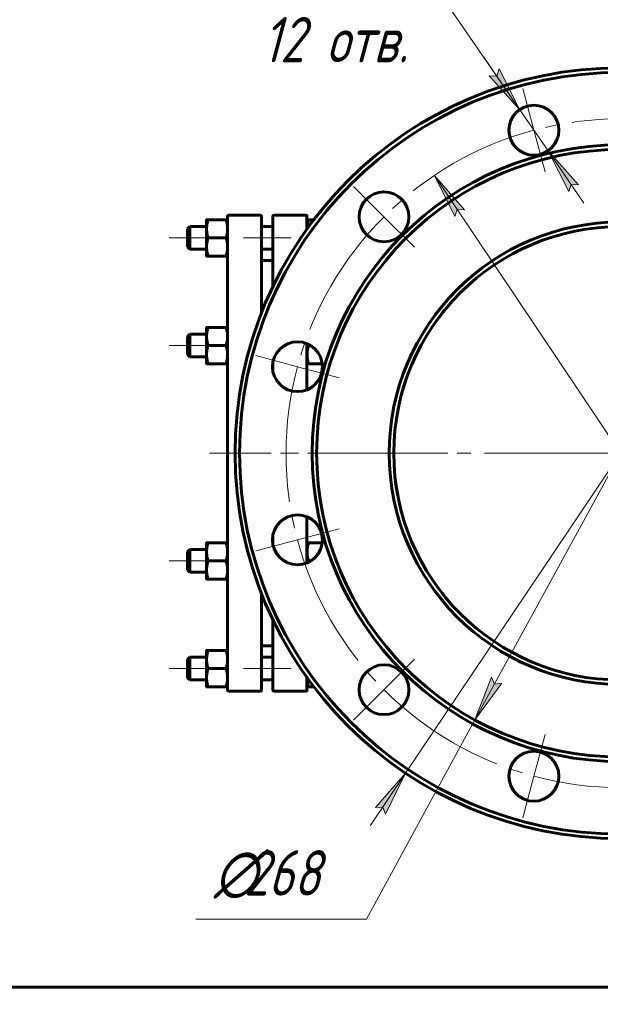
# Model space of a CAD drawing. Header units: millimetres. Extents: x 0 to 420, y -77 to 297.
# Tile 3 of 10: x 86 to 150, y 3 to 112. Entities that reach past the tile are written whole.
import ezdxf

# ---------------------------------------------------------------- set-up
doc = ezdxf.new("R2010")
doc.units = ezdxf.units.MM
for name, pattern in [('K5LT_AXLED', [19.5, 15, -1.5, 1.5, -1.5]), ('K5LT_BASIC', [0]), ('K5LT_THIN', [0])]:
    doc.linetypes.add(name, pattern=pattern)
doc.layers.add('Системный слой', color=7, linetype='Continuous')
doc.layers.add('Системный слой (1)', color=7, linetype='Continuous', true_color=0x6c6c6c)
doc.styles.add('KDIMTEXTSTYLE', font='GOST_AU.SHX', dxfattribs={"width": 0.96, "oblique": 15, "height": 5})
doc.styles.add('KTEXTSTYLE', font='GOST_AU.SHX', dxfattribs={"width": 0.96, "height": 5})
doc.dimstyles.new('KDIMSTYLE (0.25)', dxfattribs={"dimtxt": 5, "dimasz": 1, "dimexe": 2, "dimexo": 0, "dimgap": 1, "dimtad": 1, "dimlfac": 4, "dimtxsty": 'KDIMTEXTSTYLE', "dimsah": 1, "dimcen": 0, "dimdle": 1, "dimadec": 0, "dimazin": 0, "dimtfac": 0.667, "dimtmove": 0, "dimatfit": 3, "dimfxl": 1, "dimtvp": 1, "dimtolj": 1, "dimtzin": 0, "dimarcsym": 0})

# ---------------------------------------------------------------- blocks, each defined once
blk = doc.blocks.new('U23')
at = {"layer": 'Системный слой (1)', "linetype": 'K5LT_BASIC', "lineweight": 60}
for p, q in [((112.38, 90), (112.38, 79.41)), ((112.38, 48.35), (112.38, 37.75))]:
    blk.add_line(p, q, dxfattribs=at)
blk = doc.blocks.new('U24')
at = {"layer": 'Системный слой (1)', "linetype": 'K5LT_BASIC', "lineweight": 60}
for p, q in [((113.63, 82.28), (113.63, 90)), ((113.63, 72.87), (113.63, 73.98)), ((113.63, 53.78), (113.63, 54.89)), ((113.63, 37.75), (113.63, 45.48))]:
    blk.add_line(p, q, dxfattribs=at)
blk = doc.blocks.new('U25')
at = {"layer": 'Системный слой (1)', "linetype": 'K5LT_BASIC', "lineweight": 60}
for p, q in [((127.16, 60.64), (127.19, 60.4)), ((127.19, 60.4), (127.22, 60.16)), ((127.22, 60.16), (127.26, 59.93))]:
    blk.add_line(p, q, dxfattribs=at)
blk = doc.blocks.new('U26')
at = {"layer": 'Системный слой (1)', "linetype": 'K5LT_BASIC', "lineweight": 60}
for p, q in [((128.17, 71.6), (128.29, 71.97)), ((127.94, 70.86), (128.05, 71.24)), ((128.05, 71.24), (128.17, 71.6))]:
    blk.add_line(p, q, dxfattribs=at)
blk = doc.blocks.new('U27')
at = {"layer": 'Системный слой (1)', "linetype": 'K5LT_BASIC', "lineweight": 60}
for p, q in [((127.21, 60.23), (127.15, 60.7)), ((127.29, 59.77), (127.21, 60.23)), ((127.37, 59.31), (127.29, 59.77))]:
    blk.add_line(p, q, dxfattribs=at)
blk = doc.blocks.new('U28')
at = {"layer": 'Системный слой (1)', "linetype": 'K5LT_BASIC', "lineweight": 60}
for p, q in [((117.38, 88.63), (117.38, 88.62)), ((117.38, 88.62), (117.38, 88.62)), ((117.38, 88.62), (117.38, 88.61))]:
    blk.add_line(p, q, dxfattribs=at)
blk = doc.blocks.new('U30')
at = {"layer": 'Системный слой (1)', "linetype": 'K5LT_BASIC', "lineweight": 60}
for p, q in [((131.75, 49.15), (131.73, 49.17)), ((131.76, 49.13), (131.75, 49.15)), ((131.77, 49.11), (131.76, 49.13))]:
    blk.add_line(p, q, dxfattribs=at)
blk = doc.blocks.new('U31')
at = {"layer": 'Системный слой (1)', "linetype": 'K5LT_BASIC', "lineweight": 60}
for p, q in [((128.93, 54.11), (129.1, 53.72)), ((129.1, 53.72), (129.27, 53.34)), ((129.27, 53.34), (129.45, 52.97))]:
    blk.add_line(p, q, dxfattribs=at)
blk = doc.blocks.new('U32')
at = {"layer": 'Системный слой (1)', "linetype": 'K5LT_BASIC', "lineweight": 60}
for p, q in [((128.23, 71.78), (128.09, 71.36)), ((128.37, 72.19), (128.23, 71.78)), ((128.09, 71.36), (127.96, 70.94))]:
    blk.add_line(p, q, dxfattribs=at)
blk = doc.blocks.new('U34')
at = {"layer": 'Системный слой (1)', "linetype": 'K5LT_BASIC', "lineweight": 60}
for p, q in [((117.52, 75.9), (117.53, 75.86)), ((117.53, 75.86), (117.55, 75.81)), ((117.55, 75.81), (117.56, 75.76))]:
    blk.add_line(p, q, dxfattribs=at)
blk = doc.blocks.new('U35')
at = {"layer": 'Системный слой (1)', "linetype": 'K5LT_BASIC', "lineweight": 60}
for p, q in [((117.53, 51.9), (117.51, 51.85)), ((117.55, 51.96), (117.53, 51.9)), ((117.56, 52.01), (117.55, 51.96))]:
    blk.add_line(p, q, dxfattribs=at)
blk = doc.blocks.new('U37')
at = {"layer": 'Системный слой (1)', "linetype": 'K5LT_BASIC', "lineweight": 60}
for p, q in [((117.38, 90), (117.38, 88.61)), ((117.38, 75.96), (117.38, 70.88)), ((117.38, 56.87), (117.38, 51.8)), ((117.38, 39.15), (117.38, 37.75))]:
    blk.add_line(p, q, dxfattribs=at)
blk = doc.blocks.new('U39')
at = {"layer": 'Системный слой (1)', "linetype": 'K5LT_BASIC', "lineweight": 60}
for p, q in [((108.63, 63.88), (108.63, 90)), ((108.63, 37.75), (108.63, 63.88))]:
    blk.add_line(p, q, dxfattribs=at)
blk = doc.blocks.new('U41')
at = {"layer": 'Системный слой (1)', "linetype": 'K5LT_BASIC', "lineweight": 60}
for p, q in [((117.38, 39.15), (117.38, 39.14)), ((117.38, 39.14), (117.38, 39.14)), ((117.38, 39.14), (117.38, 39.13))]:
    blk.add_line(p, q, dxfattribs=at)
blk = doc.blocks.new('U43')
at = {"layer": 'Системный слой (1)', "linetype": 'K5LT_BASIC', "lineweight": 60}
for p, q in [((131.9, 78.82), (132.25, 79.28)), ((132.25, 79.28), (132.59, 79.7)), ((131.56, 78.35), (131.9, 78.82))]:
    blk.add_line(p, q, dxfattribs=at)
blk = doc.blocks.new('U44')
at = {"layer": 'Системный слой (1)', "linetype": 'K5LT_BASIC', "lineweight": 60}
for p, q in [((134.46, 46.02), (134.36, 46.11)), ((134.55, 45.92), (134.46, 46.02)), ((134.65, 45.83), (134.55, 45.92))]:
    blk.add_line(p, q, dxfattribs=at)
blk = doc.blocks.new('U55')
at = {"layer": 'Системный слой (1)', "linetype": 'K5LT_BASIC', "lineweight": 60}
for p, q in [((134.43, 81.71), (134.52, 81.8)), ((134.52, 81.8), (134.6, 81.89)), ((134.6, 81.89), (134.69, 81.97))]:
    blk.add_line(p, q, dxfattribs=at)
blk = doc.blocks.new('U59')
at = {"layer": 'Системный слой (1)', "linetype": 'K5LT_BASIC', "lineweight": 60}
for p, q in [((135.52, 45.03), (135.49, 45.06)), ((135.55, 45.01), (135.52, 45.03)), ((135.58, 44.98), (135.55, 45.01))]:
    blk.add_line(p, q, dxfattribs=at)
blk = doc.blocks.new('U61')
at = {"layer": 'Системный слой (1)', "linetype": 'K5LT_BASIC', "lineweight": 60}
for p, q in [((132.28, 48.44), (132.46, 48.22)), ((132.46, 48.22), (132.63, 48.01)), ((132.63, 48.01), (132.8, 47.8))]:
    blk.add_line(p, q, dxfattribs=at)
blk = doc.blocks.new('U63')
at = {"layer": 'Системный слой (1)', "linetype": 'K5LT_BASIC', "lineweight": 60}
for p, q in [((132.54, 79.64), (132.16, 79.16)), ((131.77, 78.64), (131.38, 78.09)), ((132.16, 79.16), (131.77, 78.64))]:
    blk.add_line(p, q, dxfattribs=at)
blk = doc.blocks.new('U68')
at = {"layer": 'Системный слой (1)', "linetype": 'K5LT_BASIC', "lineweight": 60}
for p, q in [((135.75, 82.92), (135.74, 82.92)), ((135.74, 82.92), (135.74, 82.91)), ((135.75, 82.92), (135.75, 82.92))]:
    blk.add_line(p, q, dxfattribs=at)
blk = doc.blocks.new('U70')
at = {"layer": 'Системный слой (1)', "linetype": 'K5LT_AXLED', "lineweight": 18}
for q in [(151.95, 108.38), (107.45, 63.88), (196.45, 63.88), (151.95, 19.38)]:
    blk.add_line((151.95, 63.88), q, dxfattribs=at)
blk = doc.blocks.new('D2')
at = {"layer": 'Системный слой (1)'}
for points in [[(140.84, 101.76), (138.56, 106.26), (138.3, 105.47), (137.47, 105.51)], [(147.33, 93.48), (143.96, 97.23), (146.25, 92.74), (146.51, 93.52)]]:
    blk.add_hatch(color=256, dxfattribs=at).paths.add_polyline_path(points)
at = {"layer": 'Системный слой (1)', "linetype": 'K5LT_THIN', "lineweight": 18}
for p, q in [((140.84, 101.76), (132.59, 113.78)), ((140.84, 101.76), (136.88, 107.54)), ((138.3, 105.47), (137.47, 105.51)), ((137.47, 105.51), (140.84, 101.76)), ((138.56, 106.26), (138.3, 105.47)), ((140.84, 101.76), (138.56, 106.26)), ((143.96, 97.23), (140.84, 101.76)), ((143.96, 97.23), (146.25, 92.74)), ((147.33, 93.48), (143.96, 97.23)), ((143.96, 97.23), (147.92, 91.46)), ((146.25, 92.74), (146.51, 93.52)), ((146.51, 93.52), (147.33, 93.48))]:
    blk.add_line(p, q, dxfattribs=at)
blk.add_wipeout([(112.47, 105.4), (112.47, 122.16), (129.87, 122.16), (129.87, 105.4)]).dxf.layer = 'Системный слой (1)'
blk.add_line((132.59, 113.78), (110.47, 113.78), dxfattribs=at)
at = {"layer": 'Системный слой (1)', "char_height": 5, "attachment_point": 1, "style": 'KTEXTSTYLE'}
for s, insert in [('\\H5.0;\\W1.000;\\Q15;\\Q15;\\W0.960;∅', (112.47, 121.37)), ('\\H5.0;\\W1.000;\\Q15;\\Q15;\\W0.960;22', (115.78, 121.37)), ('\\H5.0;\\W1.000;\\Q15;\\Q15;\\W0.960;12 отв.', (112.47, 111.99))]:
    blk.add_mtext(s, dxfattribs=dict(at, insert=insert))
blk = doc.blocks.new('KDIMARROW_01')
at = {"layer": 'Системный слой'}
blk.add_hatch(color=0, dxfattribs=at).paths.add_polyline_path([(0, 0), (-5, 0.66), (-4.5, 0), (-5, -0.66)])
at = {"layer": 'Системный слой', "color": 0, "linetype": 'K5LT_THIN', "lineweight": 18}
for p, q in [((-4.5, 0), (-5, 0.66)), ((-5, 0.66), (0, 0)), ((0, 0), (-5, -0.66)), ((-5, -0.66), (-4.5, 0))]:
    blk.add_line(p, q, dxfattribs=at)
at = {"layer": 'Системный слой (1)', "color": 0, "linetype": 'K5LT_THIN', "lineweight": 18}
blk.add_line((151.95, 205.09), (151.7, 205.09), dxfattribs=at)
blk = doc.blocks.new('U71')
at = {"layer": 'Системный слой (1)', "linetype": 'K5LT_AXLED', "lineweight": 18}
for p, q in [((142.4, 99.5), (141.17, 104.09)), ((161.49, 99.5), (162.72, 104.09)), ((143.63, 94.91), (142.4, 99.5)), ((160.26, 94.91), (161.49, 99.5)), ((125.87, 89.95), (122.51, 93.31)), ((178.02, 89.95), (181.38, 93.31)), ((129.23, 86.6), (125.87, 89.95)), ((174.66, 86.6), (178.02, 89.95)), ((116.33, 73.42), (111.74, 74.65)), ((187.56, 73.42), (192.15, 74.65)), ((120.92, 72.19), (116.33, 73.42)), ((182.98, 72.19), (187.56, 73.42)), ((120.92, 55.56), (116.33, 54.34)), ((182.98, 55.56), (187.56, 54.34)), ((116.33, 54.34), (111.74, 53.11)), ((187.56, 54.34), (192.15, 53.11)), ((129.23, 41.16), (125.87, 37.8)), ((174.66, 41.16), (178.02, 37.8)), ((125.87, 37.8), (122.51, 34.45)), ((178.02, 37.8), (181.38, 34.45)), ((143.63, 32.85), (142.4, 28.26)), ((160.26, 32.85), (161.49, 28.26)), ((142.4, 28.26), (141.17, 23.67)), ((161.49, 28.26), (162.72, 23.67))]:
    blk.add_line(p, q, dxfattribs=at)
for start, end in [(75, 105), (105, 135), (45, 75), (135, 165), (15, 45), (165, 195), (345, 15), (195, 225), (315, 345), (225, 255), (285, 315), (255, 285)]:
    blk.add_arc((151.95, 63.88), 36.88, start, end, dxfattribs=at)
blk = doc.blocks.new('D3')
at = {"layer": 'Системный слой (1)'}
for points in [[(175.63, 99.17), (178.97, 102.95), (178.14, 102.9), (177.87, 103.68)], [(126.02, 24.07), (128.26, 28.59), (124.92, 24.81), (125.75, 24.86)]]:
    blk.add_hatch(color=256, dxfattribs=at).paths.add_polyline_path(points)
at = {"layer": 'Системный слой (1)', "linetype": 'K5LT_THIN', "lineweight": 18}
for p, q in [((175.63, 99.17), (185.45, 113.78)), ((185.45, 113.78), (203.7, 113.78)), ((175.63, 99.17), (179.54, 104.98)), ((177.87, 103.68), (175.63, 99.17)), ((178.14, 102.9), (177.87, 103.68)), ((175.63, 99.17), (178.97, 102.95)), ((178.97, 102.95), (178.14, 102.9)), ((128.26, 28.59), (175.63, 99.17)), ((128.26, 28.59), (124.36, 22.78)), ((128.26, 28.59), (124.92, 24.81)), ((126.02, 24.07), (128.26, 28.59)), ((124.92, 24.81), (125.75, 24.86)), ((125.75, 24.86), (126.02, 24.07))]:
    blk.add_line(p, q, dxfattribs=at)
blk.add_wipeout([(187.45, 114.78), (187.45, 122.16), (201.13, 122.16), (201.13, 114.78)]).dxf.layer = 'Системный слой (1)'
at = {"layer": 'Системный слой (1)', "char_height": 5, "attachment_point": 1, "style": 'KTEXTSTYLE'}
for s, insert in [('\\H5.0;\\W1.000;\\Q15;\\Q15;\\W0.960;∅', (187.45, 121.37)), ('\\H5.0;\\W1.000;\\Q15;\\Q15;\\W0.960;340', (190.75, 121.37))]:
    blk.add_mtext(s, dxfattribs=dict(at, insert=insert))
blk = doc.blocks.new('KDIMARROW_02')
at = {"layer": 'Системный слой'}
blk.add_hatch(color=0, dxfattribs=at).paths.add_polyline_path([(4.5, 0), (5, 0.66), (0, 0), (5, -0.66)])
at = {"layer": 'Системный слой', "color": 0, "linetype": 'K5LT_THIN', "lineweight": 18}
for p, q in [((5, 0.66), (0, 0)), ((0, 0), (5, -0.66)), ((0, 0), (7, 0)), ((4.5, 0), (5, 0.66)), ((5, -0.66), (4.5, 0))]:
    blk.add_line(p, q, dxfattribs=at)
at = {"layer": 'Системный слой (1)', "color": 0, "linetype": 'K5LT_THIN', "lineweight": 18}
blk.add_line((151.95, 205.09), (151.7, 205.09), dxfattribs=at)
blk = doc.blocks.new('D4')
at = {"layer": 'Системный слой (1)'}
for points in [[(134.76, 90.73), (131.43, 94.52), (133.67, 90), (133.94, 90.78)], [(172.46, 33.24), (170.22, 37.76), (169.95, 36.98), (169.13, 37.02)]]:
    blk.add_hatch(color=256, dxfattribs=at).paths.add_polyline_path(points)
at = {"layer": 'Системный слой (1)', "linetype": 'K5LT_THIN', "lineweight": 18}
for p, q in [((131.43, 94.52), (134.76, 90.73)), ((133.67, 90), (131.43, 94.52)), ((131.43, 94.52), (172.46, 33.24)), ((133.94, 90.78), (133.67, 90)), ((134.76, 90.73), (133.94, 90.78)), ((172.46, 33.24), (169.13, 37.02)), ((169.13, 37.02), (169.95, 36.98)), ((169.95, 36.98), (170.22, 37.76)), ((170.22, 37.76), (172.46, 33.24)), ((172.46, 33.24), (186.33, 12.51)), ((186.33, 12.51), (204.58, 12.51))]:
    blk.add_line(p, q, dxfattribs=at)
blk.add_wipeout([(188.33, 13.51), (188.33, 20.89), (202.01, 20.89), (202.01, 13.51)]).dxf.layer = 'Системный слой (1)'
at = {"layer": 'Системный слой (1)', "char_height": 5, "attachment_point": 1, "style": 'KTEXTSTYLE'}
for s, insert in [('\\H5.0;\\W1.000;\\Q15;\\Q15;\\W0.960;∅', (188.33, 20.1)), ('\\H5.0;\\W1.000;\\Q15;\\Q15;\\W0.960;295', (191.64, 20.1))]:
    blk.add_mtext(s, dxfattribs=dict(at, insert=insert))
blk = doc.blocks.new('D5')
at = {"layer": 'Системный слой (1)'}
for points in [[(166.17, 88.58), (167.99, 93.29), (165.02, 89.21), (165.83, 89.34)], [(135.9, 34.47), (138.88, 38.54), (138.06, 38.42), (137.72, 39.17)]]:
    blk.add_hatch(color=256, dxfattribs=at).paths.add_polyline_path(points)
at = {"layer": 'Системный слой (1)', "linetype": 'K5LT_THIN', "lineweight": 18}
for p, q in [((167.99, 93.29), (135.9, 34.47)), ((165.02, 89.21), (167.99, 93.29)), ((167.99, 93.29), (166.17, 88.58)), ((165.83, 89.34), (165.02, 89.21)), ((166.17, 88.58), (165.83, 89.34)), ((135.9, 34.47), (137.72, 39.17)), ((137.72, 39.17), (138.06, 38.42)), ((138.88, 38.54), (135.9, 34.47)), ((138.06, 38.42), (138.88, 38.54)), ((135.9, 34.47), (123.93, 12.51)), ((123.93, 12.51), (105.14, 12.51))]:
    blk.add_line(p, q, dxfattribs=at)
blk.add_wipeout([(107.14, 13.51), (107.14, 20.89), (121.34, 20.89), (121.34, 13.51)]).dxf.layer = 'Системный слой (1)'
at = {"layer": 'Системный слой (1)', "char_height": 5, "attachment_point": 1, "style": 'KTEXTSTYLE'}
for s, insert in [('\\H5.0;\\W1.000;\\Q15;\\Q15;\\W0.960;∅', (107.14, 20.1)), ('\\H5.0;\\W1.000;\\Q15;\\Q15;\\W0.960;268', (110.45, 20.1))]:
    blk.add_mtext(s, dxfattribs=dict(at, insert=insert))
blk = doc.blocks.new('U99')
at = {"linetype": 'K5LT_BASIC', "lineweight": 60}
blk.add_line((415, 5), (20, 5), dxfattribs=at)

msp = doc.modelspace()

# ---------------------------------------------------------------- linework, layer by layer
at = {"layer": 'Системный слой (1)', "linetype": 'K5LT_BASIC', "lineweight": 60}
for p, q in [((108.7582, 90.1295), (112.2582, 90.1295)), ((117.2582, 90.1295), (113.7582, 90.1295)), ((106.3082, 88.6305), (106.3082, 89.6295)), ((106.4868, 89.6302), (108.4545, 89.6302)), ((117.5618, 89.6305), (118.1354, 89.6305)), ((104.1957, 88.6295), (104.4457, 88.8795)), ((104.1957, 86.6295), (104.1957, 88.6295)), ((104.4457, 88.8795), (106.3082, 88.8795)), ((104.4457, 88.8795), (104.4457, 87.6295)), ((106.3082, 86.6305), (106.3082, 88.6305)), ((112.3832, 88.8795), (113.6332, 88.8795)), ((104.4457, 87.6295), (104.4457, 86.3795)), ((106.4868, 87.6309), (108.4545, 87.6309)), ((104.1957, 86.6295), (104.4457, 86.3795)), ((104.4457, 86.3795), (106.3082, 86.3795)), ((106.3082, 85.6295), (106.3082, 86.6305)), ((112.3832, 86.3795), (113.6332, 86.3795)), ((106.3082, 85.6295), (106.3082, 85.6295)), ((106.4868, 85.6302), (108.4545, 85.6302)), ((106.4868, 85.6288), (108.4545, 85.6288)), ((112.3832, 85.1295), (113.6332, 85.1295)), ((135.7377, 82.9137), (135.7473, 82.9218)), ((135.747, 82.9216), (135.7427, 82.918)), ((135.7473, 82.9218), (135.7472, 82.9217)), ((106.3082, 76.7555), (106.3082, 77.7545)), ((106.4868, 77.7552), (108.4545, 77.7552)), ((104.1957, 76.7545), (104.4457, 77.0045)), ((104.1957, 74.7545), (104.1957, 76.7545)), ((104.4457, 77.0045), (104.4457, 75.7545)), ((104.4457, 77.0045), (106.3082, 77.0045)), ((106.3082, 74.7555), (106.3082, 76.7555)), ((104.4457, 75.7545), (104.4457, 74.5045)), ((106.4868, 75.7559), (108.4545, 75.7559)), ((117.5618, 75.7565), (117.7829, 75.7565)), ((104.1957, 74.7545), (104.4457, 74.5045)), ((104.4457, 74.5045), (106.3082, 74.5045)), ((106.3082, 73.7545), (106.3082, 74.7555)), ((106.3082, 73.7545), (106.3082, 73.7545)), ((106.4868, 73.7552), (108.4545, 73.7552)), ((106.4868, 73.7538), (108.4545, 73.7538)), ((117.5618, 73.7555), (119.057, 73.7555)), ((117.5618, 73.7535), (119.0573, 73.7535)), ((104.1957, 53.0045), (104.4457, 53.2545)), ((104.4457, 53.2545), (106.3082, 53.2545)), ((104.4457, 53.2545), (104.4457, 52.0045)), ((106.3082, 53.0055), (106.3082, 54.0045)), ((106.4868, 54.0052), (108.4545, 54.0052)), ((117.5618, 54.0055), (119.0573, 54.0055)), ((104.1957, 51.0045), (104.1957, 53.0045)), ((106.3082, 51.0055), (106.3082, 53.0055)), ((104.4457, 52.0045), (104.4457, 50.7545)), ((106.4868, 52.0059), (108.4545, 52.0059)), ((117.5618, 52.0065), (117.7894, 52.0065)), ((104.1957, 51.0045), (104.4457, 50.7545)), ((104.4457, 50.7545), (106.3082, 50.7545)), ((106.3082, 50.0045), (106.3082, 51.0055)), ((106.3082, 50.0045), (106.3082, 50.0045)), ((106.4868, 50.0052), (108.4545, 50.0052)), ((106.4868, 50.0038), (108.4545, 50.0038)), ((112.3832, 42.6295), (113.6332, 42.6295)), ((104.1957, 41.1295), (104.4457, 41.3795)), ((104.4457, 41.3795), (104.4457, 40.1295)), ((104.4457, 41.3795), (106.3082, 41.3795)), ((106.3082, 41.1305), (106.3082, 42.1295)), ((106.4868, 42.1302), (108.4545, 42.1302)), ((112.3832, 41.3795), (113.6332, 41.3795)), ((104.1957, 39.1295), (104.1957, 41.1295)), ((106.3082, 39.1305), (106.3082, 41.1305)), ((104.1957, 39.1295), (104.4457, 38.8795)), ((104.4457, 40.1295), (104.4457, 38.8795)), ((106.3082, 38.1295), (106.3082, 39.1305)), ((106.4868, 40.1309), (108.4545, 40.1309)), ((104.4457, 38.8795), (106.3082, 38.8795)), ((106.3082, 38.1295), (106.3082, 38.1295)), ((106.4868, 38.1302), (108.4545, 38.1302)), ((106.4868, 38.1288), (108.4545, 38.1288)), ((112.3832, 38.8795), (113.6332, 38.8795)), ((117.5618, 38.1305), (118.1338, 38.1305)), ((117.5618, 38.1285), (118.1354, 38.1285)), ((108.7582, 37.6295), (112.2582, 37.6295)), ((117.2582, 37.6295), (113.7582, 37.6295))]:
    msp.add_line(p, q, dxfattribs=at)
at = {"layer": 'Системный слой (1)', "linetype": 'K5LT_AXLED', "lineweight": 18}
for p, q in [((108.3082, 87.6295), (102.1957, 87.6295)), ((115.6332, 87.6295), (110.3832, 87.6295)), ((108.3082, 75.7545), (102.1957, 75.7545)), ((132.927, 63.8795), (106.6332, 63.8795)), ((108.3082, 52.0045), (102.1957, 52.0045)), ((108.3082, 40.1295), (102.1957, 40.1295)), ((115.6332, 40.1295), (110.3832, 40.1295))]:
    msp.add_line(p, q, dxfattribs=at)
at = {"layer": 'Системный слой (1)', "linetype": 'K5LT_BASIC', "lineweight": 60}
for centre, radius in [((151.9457, 63.8795), 42), ((142.4017, 99.498), 2.75), ((151.9457, 63.8795), 34), ((151.9457, 63.8795), 33.5), ((125.8711, 89.954), 2.75), ((151.9457, 63.8795), 25.5), ((151.9457, 63.8795), 25), ((116.3271, 73.4234), 2.75), ((116.3271, 54.3355), 2.75), ((125.8711, 37.8049), 2.75), ((142.4017, 28.261), 2.75)]:
    msp.add_circle(centre, radius, dxfattribs=at)
for centre, radius, start, end in [((151.9457, 63.8795), 42.5, 0, 180), ((108.7582, 90.0045), 0.125, 90, 180), ((112.2582, 90.0045), 0.125, 0, 90), ((113.7582, 90.0045), 0.125, 90, 180), ((117.2582, 90.0045), 0.125, 0, 90), ((151.9457, 63.8795), 42.5, 180, 0), ((108.7582, 37.7545), 0.125, 180, 270), ((112.2582, 37.7545), 0.125, 270, 0), ((113.7582, 37.7545), 0.125, 180, 270), ((117.2582, 37.7545), 0.125, 270, 0)]:
    msp.add_arc(centre, radius, start, end, dxfattribs=at)
for points, weights in [([(106.3082, 89.6295), (106.3082, 89.6298), (106.4868, 89.6302)], [1, 1.0379548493, 1]), ([(106.4868, 89.6302), (106.3082, 89.0945), (106.3082, 88.6305)], [1, 1.0379548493, 1]), ([(108.4545, 89.6302), (108.6332, 89.6298), (108.6332, 89.6295)], [1, 1.0379548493, 1]), ([(108.6332, 88.6305), (108.6332, 89.0945), (108.4545, 89.6302)], [1, 1.0379548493, 1]), ([(117.3832, 89.6295), (117.3832, 89.6299), (117.5618, 89.6305)], [1, 1.0379548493, 1]), ([(117.5618, 89.6305), (117.3832, 89.0949), (117.3832, 88.631)], [1, 1.0379548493, 1]), ([(106.3082, 88.6305), (106.3082, 88.1666), (106.4868, 87.6309)], [1, 1.0379548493, 1]), ([(108.4545, 87.6309), (108.6332, 88.1666), (108.6332, 88.6305)], [1, 1.0379548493, 1]), ([(106.4868, 87.6309), (106.3082, 87.0948), (106.3082, 86.6305)], [1, 1.0379548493, 1]), ([(108.6332, 86.6305), (108.6332, 87.0948), (108.4545, 87.6309)], [1, 1.0379548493, 1]), ([(106.3082, 86.6305), (106.3082, 86.1662), (106.4868, 85.6302)], [1, 1.0379548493, 1]), ([(108.4545, 85.6302), (108.6332, 86.1662), (108.6332, 86.6305)], [1, 1.0379548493, 1]), ([(106.4868, 85.6302), (106.3082, 85.6298), (106.3082, 85.6295)], [1, 1.0379548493, 1]), ([(106.3082, 85.6295), (106.3082, 85.6292), (106.4868, 85.6288)], [1, 1.0379548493, 1]), ([(108.6332, 85.6295), (108.6332, 85.6298), (108.4545, 85.6302)], [1, 1.0379548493, 1]), ([(108.4545, 85.6288), (108.6332, 85.6292), (108.6332, 85.6295)], [1, 1.0379548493, 1]), ([(106.3082, 77.7545), (106.3082, 77.7548), (106.4868, 77.7552)], [1, 1.0379548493, 1]), ([(106.4868, 77.7552), (106.3082, 77.2195), (106.3082, 76.7555)], [1, 1.0379548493, 1]), ([(108.4545, 77.7552), (108.6332, 77.7548), (108.6332, 77.7545)], [1, 1.0379548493, 1]), ([(108.6332, 76.7555), (108.6332, 77.2195), (108.4545, 77.7552)], [1, 1.0379548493, 1]), ([(106.3082, 76.7555), (106.3082, 76.2916), (106.4868, 75.7559)], [1, 1.0379548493, 1]), ([(108.4545, 75.7559), (108.6332, 76.2916), (108.6332, 76.7555)], [1, 1.0379548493, 1]), ([(106.4868, 75.7559), (106.3082, 75.2198), (106.3082, 74.7555)], [1, 1.0379548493, 1]), ([(108.6332, 74.7555), (108.6332, 75.2198), (108.4545, 75.7559)], [1, 1.0379548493, 1]), ([(117.5618, 75.7565), (117.3832, 75.2203), (117.3832, 74.756)], [1, 1.0379548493, 1]), ([(106.3082, 74.7555), (106.3082, 74.2912), (106.4868, 73.7552)], [1, 1.0379548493, 1]), ([(108.4545, 73.7552), (108.6332, 74.2912), (108.6332, 74.7555)], [1, 1.0379548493, 1]), ([(117.3832, 74.756), (117.3832, 74.2916), (117.5618, 73.7555)], [1, 1.0379548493, 1]), ([(106.4868, 73.7552), (106.3082, 73.7548), (106.3082, 73.7545)], [1, 1.0379548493, 1]), ([(106.3082, 73.7545), (106.3083, 73.7542), (106.4868, 73.7538)], [1.00008146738, 1.0379140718, 1]), ([(108.6332, 73.7545), (108.6332, 73.7548), (108.4545, 73.7552)], [1, 1.0379548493, 1]), ([(108.4545, 73.7538), (108.6332, 73.7542), (108.6332, 73.7545)], [1, 1.0379548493, 1]), ([(117.5618, 73.7555), (117.3832, 73.7549), (117.3832, 73.7545)], [1, 1.0379548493, 1]), ([(117.3832, 73.7545), (117.3832, 73.754), (117.5618, 73.7535)], [1, 1.0379548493, 1]), ([(106.3082, 54.0045), (106.3082, 54.0048), (106.4868, 54.0052)], [1, 1.0379548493, 1]), ([(106.4868, 54.0052), (106.3082, 53.4695), (106.3082, 53.0055)], [1, 1.0379548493, 1]), ([(108.6332, 53.0055), (108.6332, 53.4695), (108.4545, 54.0052)], [1, 1.0379548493, 1]), ([(108.4545, 54.0052), (108.6332, 54.0048), (108.6332, 54.0045)], [1, 1.0379548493, 1]), ([(117.3832, 54.0045), (117.3834, 54.0049), (117.5618, 54.0055)], [1.00011872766, 1.03789539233, 1]), ([(117.5618, 54.0055), (117.3832, 53.4699), (117.3832, 53.006)], [1, 1.0379548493, 1]), ([(106.3082, 53.0055), (106.3082, 52.5416), (106.4868, 52.0059)], [1, 1.0379548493, 1]), ([(108.4545, 52.0059), (108.6332, 52.5416), (108.6332, 53.0055)], [1, 1.0379548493, 1]), ([(117.3832, 53.006), (117.3832, 52.5421), (117.5618, 52.0065)], [1, 1.0379548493, 1]), ([(106.4868, 52.0059), (106.3082, 51.4698), (106.3082, 51.0055)], [1, 1.0379548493, 1]), ([(108.6332, 51.0055), (108.6332, 51.4698), (108.4545, 52.0059)], [1, 1.0379548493, 1]), ([(106.4868, 50.0052), (106.3082, 50.0048), (106.3082, 50.0045)], [1, 1.0379548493, 1]), ([(106.3082, 50.0045), (106.3082, 50.0042), (106.4868, 50.0038)], [1, 1.0379548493, 1]), ([(106.3082, 51.0055), (106.3082, 50.5412), (106.4868, 50.0052)], [1, 1.0379548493, 1]), ([(108.4545, 50.0052), (108.6332, 50.5412), (108.6332, 51.0055)], [1, 1.0379548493, 1]), ([(108.6332, 50.0045), (108.6332, 50.0048), (108.4545, 50.0052)], [1, 1.0379548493, 1]), ([(108.4545, 50.0038), (108.6332, 50.0042), (108.6332, 50.0045)], [1, 1.0379548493, 1]), ([(106.3082, 42.1295), (106.3082, 42.1298), (106.4868, 42.1302)], [1, 1.0379548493, 1]), ([(106.4868, 42.1302), (106.3082, 41.5945), (106.3082, 41.1305)], [1, 1.0379548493, 1]), ([(108.6332, 41.1305), (108.6332, 41.5945), (108.4545, 42.1302)], [1, 1.0379548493, 1]), ([(108.4545, 42.1302), (108.6332, 42.1298), (108.6332, 42.1295)], [1, 1.0379548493, 1]), ([(106.3082, 41.1305), (106.3082, 40.6666), (106.4868, 40.1309)], [1, 1.0379548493, 1]), ([(108.4545, 40.1309), (108.6332, 40.6666), (108.6332, 41.1305)], [1, 1.0379548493, 1]), ([(106.4868, 40.1309), (106.3082, 39.5948), (106.3082, 39.1305)], [1, 1.0379548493, 1]), ([(106.3082, 39.1305), (106.3082, 38.6662), (106.4868, 38.1302)], [1, 1.0379548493, 1]), ([(108.6332, 39.1305), (108.6332, 39.5948), (108.4545, 40.1309)], [1, 1.0379548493, 1]), ([(108.4545, 38.1302), (108.6332, 38.6662), (108.6332, 39.1305)], [1, 1.0379548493, 1]), ([(117.3832, 39.131), (117.3832, 38.6666), (117.5618, 38.1305)], [1, 1.0379548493, 1]), ([(106.4868, 38.1302), (106.3082, 38.1298), (106.3082, 38.1295)], [1, 1.0379548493, 1]), ([(106.3082, 38.1295), (106.3082, 38.1292), (106.4868, 38.1288)], [1, 1.0379548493, 1]), ([(108.6332, 38.1295), (108.6332, 38.1298), (108.4545, 38.1302)], [1, 1.0379548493, 1]), ([(108.4545, 38.1288), (108.6332, 38.1292), (108.6332, 38.1295)], [1, 1.0379548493, 1]), ([(117.5618, 38.1305), (117.3832, 38.1299), (117.3832, 38.1295)], [1, 1.0379548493, 1]), ([(117.3832, 38.1295), (117.3832, 38.129), (117.5618, 38.1285)], [1, 1.0379548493, 1])]:
    msp.add_rational_spline(points, weights, degree=2, dxfattribs=at)
for points, knots in [([(133.9253, 81.2081), (134.0424, 81.3298), (134.1565, 81.4459), (134.3768, 81.6661), (134.4831, 81.7703), (134.6862, 81.9663), (134.7831, 82.058), (134.8817, 82.1502), (134.8889, 82.1569), (134.9116, 82.1781), (134.9269, 82.1923), (134.9471, 82.211), (134.9521, 82.2157), (134.9589, 82.2219), (134.9605, 82.2235), (134.9628, 82.2256), (134.9634, 82.2261), (134.9641, 82.2268), (134.9643, 82.227), (134.9647, 82.2273), (134.9649, 82.2275), (134.9652, 82.2278), (134.9654, 82.228), (134.9658, 82.2283), (134.966, 82.2286), (134.9668, 82.2293), (134.9673, 82.2297), (134.9688, 82.2311), (134.9697, 82.232), (134.9727, 82.2348), (134.9747, 82.2366), (134.9806, 82.242), (134.9845, 82.2457), (134.9962, 82.2565), (135.004, 82.2636), (135.0271, 82.2849), (135.0423, 82.2989), (135.0873, 82.3401), (135.1165, 82.3667), (135.2189, 82.4596), (135.2873, 82.5208), (135.3493, 82.5759)], [0, 0, 0, 0, 6.4, 6.4, 12.8, 12.8, 19.2, 19.2, 19.71029226, 19.71029226, 20.80388235, 20.80388235, 21.17127771, 21.17127771, 21.29470545, 21.29470545, 21.33617142, 21.33617142, 21.35010206, 21.35010206, 21.36403269, 21.36403269, 21.37430939, 21.37430939, 21.39303583, 21.39303583, 21.42957521, 21.42957521, 21.50219724, 21.50219724, 21.64721291, 21.64721291, 21.93678753, 21.93678753, 22.51502327, 22.51502327, 23.6696678, 23.6696678, 25.9753029, 25.9753029, 32, 32, 32, 32]), ([(135.4067, 82.6268), (135.3944, 82.616), (135.3819, 82.6049), (135.3561, 82.5821), (135.343, 82.5704), (135.3162, 82.5466), (135.3025, 82.5344), (135.2746, 82.5094), (135.2603, 82.4967), (135.2313, 82.4707), (135.2166, 82.4574), (135.2016, 82.4439)], [0, 0, 0, 0, 3.64329967, 3.64329967, 7.28659935, 7.28659935, 10.92989902, 10.92989902, 14.57319869, 14.57319869, 18.21649837, 18.21649837, 18.21649837, 18.21649837]), ([(135.7472, 82.9217), (135.7472, 82.9217), (135.7472, 82.9217), (135.7472, 82.9217), (135.7472, 82.9217), (135.7472, 82.9217), (135.7472, 82.9217), (135.7472, 82.9217), (135.7472, 82.9217), (135.7472, 82.9217), (135.7472, 82.9217), (135.7472, 82.9217), (135.7472, 82.9217), (135.7472, 82.9217), (135.7472, 82.9217), (135.7472, 82.9217), (135.7472, 82.9217), (135.7472, 82.9217), (135.7472, 82.9217), (135.7472, 82.9217), (135.7472, 82.9217), (135.7473, 82.9218), (135.7473, 82.9218), (135.7473, 82.9218), (135.7474, 82.9219), (135.7474, 82.9219), (135.7474, 82.9219), (135.7475, 82.922), (135.7475, 82.922), (135.7475, 82.922), (135.7476, 82.922), (135.7476, 82.9221), (135.7476, 82.9221), (135.7477, 82.9222), (135.7478, 82.9222), (135.7479, 82.9223), (135.7479, 82.9223), (135.748, 82.9224), (135.748, 82.9224), (135.7481, 82.9225), (135.7481, 82.9225), (135.7482, 82.9226), (135.7482, 82.9226), (135.7483, 82.9226), (135.7483, 82.9227), (135.7485, 82.9228), (135.7486, 82.9229), (135.7488, 82.9231), (135.749, 82.9232), (135.7494, 82.9236), (135.7497, 82.9238), (135.7504, 82.9244), (135.7509, 82.9248), (135.7522, 82.9259), (135.7529, 82.9266), (135.7537, 82.9272)], [0, 0, 0, 0, 0.11384504, 0.11384504, 0.54074395, 0.54074395, 0.92883387, 0.92883387, 1.28164289, 1.28164289, 1.60237836, 1.60237836, 1.89395606, 1.89395606, 2.15902669, 2.15902669, 2.4, 2.4, 2.64097331, 2.64097331, 4.92197755, 4.92197755, 5.56320424, 5.56320424, 6.20443093, 6.20443093, 6.45972115, 6.45972115, 6.71501137, 6.71501137, 6.87836643, 6.87836643, 7.04172149, 7.04172149, 7.22403674, 7.22403674, 7.40635198, 7.40635198, 7.48151907, 7.48151907, 7.63185325, 7.63185325, 7.68589343, 7.68589343, 7.79397378, 7.79397378, 8.0101345, 8.0101345, 8.44245592, 8.44245592, 9.02439469, 9.02439469, 10.18827223, 10.18827223, 12, 12, 12, 12])]:
    msp.add_open_spline(points, degree=3, knots=knots, dxfattribs=at)

# ---------------------------------------------------------------- block references
at = {"layer": 'Системный слой (1)'}
for name in ['U70', 'U39', 'U23', 'U24', 'U37', 'U28', 'U68', 'U55', 'U63', 'U43', 'U34', 'U26', 'U32', 'U27', 'U25', 'U31', 'U35', 'U30', 'U61', 'U44', 'U59', 'U41']:
    msp.add_blockref(name, (0, 0), dxfattribs=at)

# ---------------------------------------------------------------- next in the draw order: dimensions: what is measured, and where the dimension line sits
dim = msp.add_diameter_dim_2p(p1=(148.6288, 90.4303), p2=(136.1746, 108.5657), dimstyle='KDIMSTYLE (0.25)', override={"dimtih": 1, "dimtoh": 1, "dimpost": '\\H5.0;\\W0.960;\\Q15;<>\\X\\H5.0;\\W0.960;\\Q15;\\Q15;12 отв.', "dimblk1": 'KDIMARROW_01', "dimblk2": 'KDIMARROW_01', "dimtol": 1, "dimtp": 0, "dimtm": 0, "dimtdec": 5, "dimtmove": 1, "dimatfit": 2, "dimtolj": 1}, dxfattribs=at)
dim.commit()
dim.dimension.update_dxf_attribs({"geometry": 'D2', "text_midpoint": (130.5927, 113.7816)})

# ---------------------------------------------------------------- next in the draw order: block references
msp.add_blockref('U71', (0, 0), dxfattribs=at)

# ---------------------------------------------------------------- next in the draw order: dimensions: what is measured, and where the dimension line sits
dim = msp.add_diameter_dim_2p(p1=(57.193, -77.2656), p2=(246.6983, 205.0246), dimstyle='KDIMSTYLE (0.25)', override={"dimtih": 1, "dimtoh": 1, "dimpost": '\\H5.0;\\W0.960;\\Q15;<>', "dimblk1": 'KDIMARROW_02', "dimblk2": 'KDIMARROW_02', "dimtol": 1, "dimtp": 0, "dimtm": 0, "dimtdec": 5, "dimtmove": 1, "dimatfit": 2, "dimtolj": 1}, dxfattribs=at)
dim.commit()
dim.dimension.update_dxf_attribs({"geometry": 'D3', "text_midpoint": (187.4457, 113.7816), "dimtype": 163})

# ---------------------------------------------------------------- next in the draw order: dimensions: what is measured, and where the dimension line sits
dim = msp.add_diameter_dim_2p(p1=(69.898, 186.4537), p2=(233.9933, -58.6947), dimstyle='KDIMSTYLE (0.25)', override={"dimtih": 1, "dimtoh": 1, "dimpost": '\\H5.0;\\W0.960;\\Q15;<>', "dimblk1": 'KDIMARROW_01', "dimblk2": 'KDIMARROW_01', "dimtol": 1, "dimtp": 0, "dimtm": 0, "dimtdec": 5, "dimtmove": 1, "dimatfit": 2, "dimtolj": 1}, dxfattribs=at)
dim.commit()
dim.dimension.update_dxf_attribs({"geometry": 'D4', "text_midpoint": (188.3295, 12.5121), "dimtype": 163})

# ---------------------------------------------------------------- next in the draw order: dimensions: what is measured, and where the dimension line sits
dim = msp.add_diameter_dim_2p(p1=(216.1128, 181.517), p2=(87.7785, -53.758), dimstyle='KDIMSTYLE (0.25)', override={"dimtih": 1, "dimtoh": 1, "dimpost": '\\H5.0;\\W0.960;\\Q15;<>', "dimblk1": 'KDIMARROW_01', "dimblk2": 'KDIMARROW_01', "dimtol": 1, "dimtp": 0, "dimtm": 0, "dimtdec": 5, "dimtmove": 1, "dimatfit": 2, "dimtolj": 1}, dxfattribs=at)
dim.commit()
dim.dimension.update_dxf_attribs({"geometry": 'D5', "text_midpoint": (121.9266, 12.5121), "dimtype": 163})

# ---------------------------------------------------------------- next in the draw order: block references
msp.add_blockref('U99', (0, 0))

doc.saveas('drawing.dxf')
